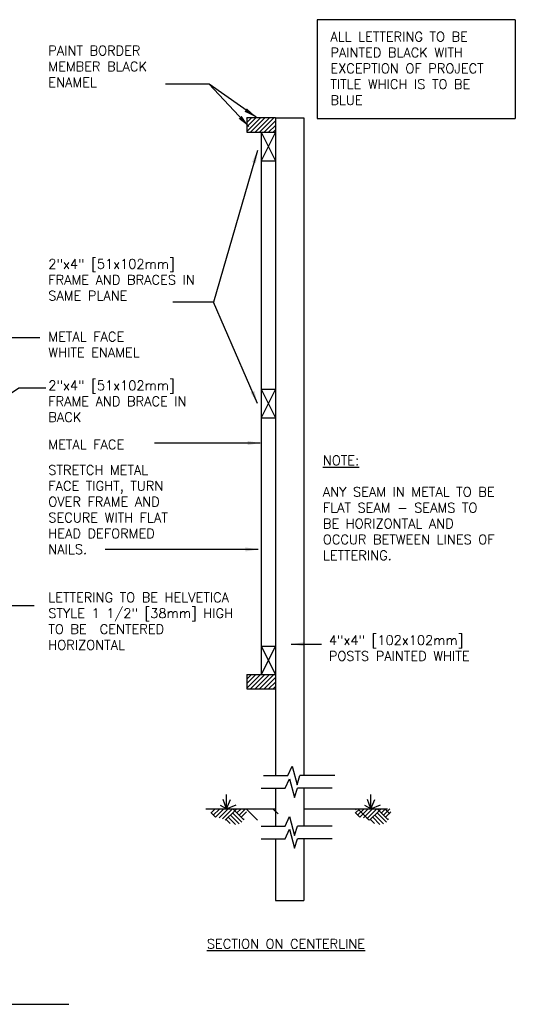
# Model space of a CAD drawing. Header units: inches. Extents: x 0.5 to 15.1, y 0.2 to 10.3.
# Tile 3 of 3: x 10.2 to 15.1, y 0.5 to 10.2. Entities that reach past the tile are written whole.
import ezdxf

# ---------------------------------------------------------------- set-up
doc = ezdxf.new("R2010")
doc.units = ezdxf.units.IN
doc.header["$MEASUREMENT"] = 0
for name, color, linetype in [('A-DETL-HEVY', 5, 'Continuous'), ('A-DETL-MEDM', 4, 'Continuous'), ('A-DETL-PATT', 8, 'Continuous'), ('A-DETL-TEXT', 2, 'Continuous')]:
    doc.layers.add(name, color=color, linetype=linetype)
doc.styles.add('Romans', font='romans.shx')
doc.dimstyles.new('VA-Lead', dxfattribs={"dimtxt": 0.09375, "dimasz": 0.125, "dimexe": 0.125, "dimexo": 0.03125, "dimgap": 0.02, "dimtad": 1, "dimdec": 5, "dimzin": 0, "dimdsep": 46, "dimlunit": 4, "dimtxsty": 'Romans', "dimcen": 0.125, "dimclrd": 256, "dimclre": 256, "dimclrt": 256, "dimadec": 0, "dimazin": 0, "dimtfac": 1, "dimtdec": 5, "dimtofl": 0, "dimtmove": 0, "dimatfit": 3, "dimfxl": 0, "dimfrac": 2, "dimtolj": 1, "dimtzin": 0, "dimlwd": -1, "dimlwe": -1, "dimarcsym": 0})

msp = doc.modelspace()

# ---------------------------------------------------------------- hatches: boundary and pattern name
at = {"layer": 'A-DETL-PATT'}
h = msp.add_hatch(dxfattribs=at)
h.set_pattern_fill('ANSI31', color=256, scale=0.25, style=0)
h.set_pattern_definition([(45, (0.605686, 0.520857), (-0.02209709, 0.02209709), [])])
h.paths.add_polyline_path([(12.731131, 9.227989), (12.731131, 9.087364), (12.449881, 9.087364), (12.449881, 9.227989)])
h = msp.add_hatch(dxfattribs=at)
h.set_pattern_fill('ANSI31', color=256, scale=0.25, style=0)
h.set_pattern_definition([(45, (0.605686, -4.963518), (-0.02209709, 0.02209709), [])])
h.paths.add_polyline_path([(12.731131, 3.743614), (12.731131, 3.602989), (12.449881, 3.602989), (12.449881, 3.743614)])
h = msp.add_hatch(dxfattribs=at)
h.set_pattern_fill('AR-PARQ1', color=256, scale=0.015, angle=45, style=0)
h.set_pattern_definition([(135, (8.00303, 11.31098), (-0.2545584, 2e-17), [0.18, -0.18]), (135, (8.02424, 11.3322), (-0.2545584, 2e-17), [0.18, -0.18]), (135, (8.04546, 11.3534), (-0.2545584, 2e-17), [0.18, -0.18]), (135, (8.06667, 11.37462), (-0.2545584, 2e-17), [0.18, -0.18]), (135, (8.08788, 11.39583), (-0.2545584, 2e-17), [0.18, -0.18]), (135, (8.1091, 11.41705), (-0.2545584, 2e-17), [0.18, -0.18]), (135, (8.13031, 11.43826), (-0.2545584, 2e-17), [0.18, -0.18]), (45, (7.87575, 11.43826), (0.2545584, -2e-17), [0.18, -0.18]), (45, (7.85454, 11.45947), (0.2545584, -2e-17), [0.18, -0.18]), (45, (7.83332, 11.48069), (0.2545584, -2e-17), [0.18, -0.18]), (45, (7.81211, 11.5019), (0.2545584, -2e-17), [0.18, -0.18]), (45, (7.7909, 11.52311), (0.2545584, -2e-17), [0.18, -0.18]), (45, (7.76969, 11.54433), (0.2545584, -2e-17), [0.18, -0.18]), (45, (7.74847, 11.56554), (0.2545584, -2e-17), [0.18, -0.18])])
edge = h.paths.add_edge_path()
edge.add_line((12.468893, 2.422074), (12.098511, 2.418223))
edge.add_spline(control_points=[(12.098511, 2.418223), (12.09501, 2.396552), (12.084617, 2.332232), (12.214633, 2.341277), (12.283407, 2.256841), (12.417389, 2.269224), (12.428562, 2.364532), (12.45388, 2.403744), (12.468893, 2.422074)], knot_values=[0, 0, 0, 0, 0.03804136, 0.1129102, 0.17871137, 0.25879923, 0.30524069, 0.35237499, 0.35237499, 0.35237499, 0.35237499], degree=3, periodic=0)
h = msp.add_hatch(dxfattribs=at)
h.set_pattern_fill('AR-PARQ1', color=256, scale=0.09375, angle=45, style=0)
h.set_pattern_definition([(135, (8.323, 11.311), (-1.59099, 2e-16), [1.125, -1.125]), (135, (8.4555, 11.4436), (-1.59099, 2e-16), [1.125, -1.125]), (135, (8.5881, 11.5761), (-1.59099, 2e-16), [1.125, -1.125]), (135, (8.7207, 11.7087), (-1.59099, 2e-16), [1.125, -1.125]), (135, (8.8533, 11.8413), (-1.59099, 2e-16), [1.125, -1.125]), (135, (8.9859, 11.9739), (-1.59099, 2e-16), [1.125, -1.125]), (135, (9.1184, 12.1065), (-1.59099, 2e-16), [1.125, -1.125]), (45, (7.5275, 12.1065), (1.59099, -2e-16), [1.125, -1.125]), (45, (7.3949, 12.2391), (1.59099, -2e-16), [1.125, -1.125]), (45, (7.2623, 12.3716), (1.59099, -2e-16), [1.125, -1.125]), (45, (7.1297, 12.5042), (1.59099, -2e-16), [1.125, -1.125]), (45, (6.9971, 12.6368), (1.59099, -2e-16), [1.125, -1.125]), (45, (6.8645, 12.7694), (1.59099, -2e-16), [1.125, -1.125]), (45, (6.732, 12.902), (1.59099, -2e-16), [1.125, -1.125])])
edge = h.paths.add_edge_path()
edge.add_line((12.788808, 2.422074), (12.418426, 2.418223))
edge.add_spline(control_points=[(12.418426, 2.418223), (12.414925, 2.396552), (12.404532, 2.332232), (12.534549, 2.341277), (12.603323, 2.256841), (12.737305, 2.269224), (12.748477, 2.364532), (12.773795, 2.403744), (12.788808, 2.422074)], knot_values=[0, 0, 0, 0, 0.03804136, 0.1129102, 0.17871137, 0.25879923, 0.30524069, 0.35237499, 0.35237499, 0.35237499, 0.35237499], degree=3, periodic=0)
h = msp.add_hatch(dxfattribs=at)
h.set_pattern_fill('AR-PARQ1', color=256, scale=0.015, angle=45, style=0)
h.set_pattern_definition([(135, (9.42567, 11.31098), (-0.2545584, 2e-17), [0.18, -0.18]), (135, (9.44688, 11.3322), (-0.2545584, 2e-17), [0.18, -0.18]), (135, (9.4681, 11.3534), (-0.2545584, 2e-17), [0.18, -0.18]), (135, (9.4893, 11.37462), (-0.2545584, 2e-17), [0.18, -0.18]), (135, (9.51052, 11.39583), (-0.2545584, 2e-17), [0.18, -0.18]), (135, (9.53174, 11.41705), (-0.2545584, 2e-17), [0.18, -0.18]), (135, (9.55295, 11.43826), (-0.2545584, 2e-17), [0.18, -0.18]), (45, (9.29839, 11.43826), (0.2545584, -2e-17), [0.18, -0.18]), (45, (9.27718, 11.45947), (0.2545584, -2e-17), [0.18, -0.18]), (45, (9.25596, 11.48069), (0.2545584, -2e-17), [0.18, -0.18]), (45, (9.23475, 11.5019), (0.2545584, -2e-17), [0.18, -0.18]), (45, (9.21354, 11.52311), (0.2545584, -2e-17), [0.18, -0.18]), (45, (9.19232, 11.54433), (0.2545584, -2e-17), [0.18, -0.18]), (45, (9.17111, 11.56554), (0.2545584, -2e-17), [0.18, -0.18])])
edge = h.paths.add_edge_path()
edge.add_line((13.891532, 2.422074), (13.52115, 2.418223))
edge.add_spline(control_points=[(13.52115, 2.418223), (13.517648, 2.396552), (13.507256, 2.332232), (13.637272, 2.341277), (13.706046, 2.256841), (13.840028, 2.269224), (13.851201, 2.364532), (13.876519, 2.403744), (13.891532, 2.422074)], knot_values=[0, 0, 0, 0, 0.03804136, 0.1129102, 0.17871137, 0.25879923, 0.30524069, 0.35237499, 0.35237499, 0.35237499, 0.35237499], degree=3, periodic=0)
h = msp.add_hatch(dxfattribs=at)
h.set_pattern_fill('AR-PARQ1', color=256, scale=0.09375, angle=45, style=0)
h.set_pattern_definition([(135, (9.4257, 11.311), (-1.59099, 2e-16), [1.125, -1.125]), (135, (9.5583, 11.4436), (-1.59099, 2e-16), [1.125, -1.125]), (135, (9.6908, 11.5761), (-1.59099, 2e-16), [1.125, -1.125]), (135, (9.8234, 11.7087), (-1.59099, 2e-16), [1.125, -1.125]), (135, (9.956, 11.8413), (-1.59099, 2e-16), [1.125, -1.125]), (135, (10.0886, 11.9739), (-1.59099, 2e-16), [1.125, -1.125]), (135, (10.2212, 12.1065), (-1.59099, 2e-16), [1.125, -1.125]), (45, (8.6302, 12.1065), (1.59099, -2e-16), [1.125, -1.125]), (45, (8.4976, 12.2391), (1.59099, -2e-16), [1.125, -1.125]), (45, (8.365, 12.3716), (1.59099, -2e-16), [1.125, -1.125]), (45, (8.2324, 12.5042), (1.59099, -2e-16), [1.125, -1.125]), (45, (8.0998, 12.6368), (1.59099, -2e-16), [1.125, -1.125]), (45, (7.9673, 12.7694), (1.59099, -2e-16), [1.125, -1.125]), (45, (7.8347, 12.902), (1.59099, -2e-16), [1.125, -1.125])])
edge = h.paths.add_edge_path()
edge.add_line((13.891532, 2.422074), (13.52115, 2.418223))
edge.add_spline(control_points=[(13.52115, 2.418223), (13.517648, 2.396552), (13.507256, 2.332232), (13.637272, 2.341277), (13.706046, 2.256841), (13.840028, 2.269224), (13.851201, 2.364532), (13.876519, 2.403744), (13.891532, 2.422074)], knot_values=[0, 0, 0, 0, 0.03804136, 0.1129102, 0.17871137, 0.25879923, 0.30524069, 0.35237499, 0.35237499, 0.35237499, 0.35237499], degree=3, periodic=0)

# ---------------------------------------------------------------- linework, layer by layer
at = {"layer": 'A-DETL-HEVY'}
for p, q in [((13.141848, 10.196026), (13.141848, 9.22144)), ((15.094363, 10.196026), (13.141848, 10.196026)), ((15.094363, 10.196026), (15.094363, 9.22144)), ((13.141848, 9.22144), (15.094363, 9.22144))]:
    msp.add_line(p, q, dxfattribs=at)
at = {"layer": 'A-DETL-MEDM'}
for p, q in [((12.449881, 9.227989), (12.449881, 9.087364)), ((12.731131, 9.227989), (12.449881, 9.227989)), ((12.731131, 9.227989), (12.731131, 9.087364)), ((12.731131, 9.227989), (13.012381, 9.227989)), ((12.731131, 9.227989), (12.731131, 2.748259)), ((13.012381, 9.227989), (13.012381, 2.748259)), ((12.449881, 9.087364), (12.731131, 9.087364)), ((12.590506, 9.087364), (12.731131, 8.806114)), ((12.731131, 9.087364), (12.590506, 8.806114)), ((12.590506, 9.087364), (12.590506, 3.743614)), ((12.731131, 8.946739), (12.731131, 3.602989)), ((12.590506, 8.806114), (12.731131, 8.806114)), ((12.590506, 6.556114), (12.731131, 6.556114)), ((12.731131, 6.556114), (12.590506, 6.274864)), ((12.590506, 6.556114), (12.731131, 6.274864)), ((12.590506, 6.274864), (12.731131, 6.274864)), ((12.590506, 4.024864), (12.731131, 3.743614)), ((12.731131, 4.024864), (12.590506, 3.743614)), ((12.590506, 4.024864), (12.731131, 4.024864)), ((12.731131, 2.623745), (12.731131, 2.250202)), ((13.012381, 2.623745), (13.012381, 2.250202)), ((12.046833, 2.422074), (12.731131, 2.422074)), ((13.012381, 2.422074), (13.833855, 2.422074)), ((12.731131, 2.125688), (12.731131, 1.51723)), ((13.012381, 2.125688), (13.012381, 1.51723)), ((12.731131, 1.51723), (13.012381, 1.51723))]:
    msp.add_line(p, q, dxfattribs=at)
at = {"layer": 'A-DETL-PATT'}
for p, q in [((12.248409, 2.422074), (12.248409, 2.560928)), ((13.671048, 2.422074), (13.671048, 2.560928)), ((12.248409, 2.422074), (12.188325, 2.454905)), ((12.248409, 2.422074), (12.215832, 2.512058)), ((12.248409, 2.422074), (12.289255, 2.512058)), ((12.248409, 2.422074), (12.343457, 2.458981)), ((13.671048, 2.422074), (13.610963, 2.454905)), ((13.671048, 2.422074), (13.638471, 2.512058)), ((13.671048, 2.422074), (13.711894, 2.512058)), ((13.671048, 2.422074), (13.766096, 2.458981))]:
    msp.add_line(p, q, dxfattribs=at)
at = {"layer": 'A-DETL-TEXT'}
for p, q in [((12.449881, 3.743614), (12.449881, 3.602989)), ((12.449881, 3.743614), (12.731131, 3.743614)), ((12.731131, 3.743614), (12.731131, 3.602989)), ((12.449881, 3.602989), (12.731131, 3.602989)), ((12.851717, 2.748259), (12.894986, 2.842145)), ((12.894986, 2.842145), (12.943752, 2.656522)), ((12.614156, 2.748259), (12.851717, 2.748259)), ((12.826774, 2.623745), (12.870043, 2.717631)), ((12.870043, 2.717631), (12.91881, 2.532008)), ((12.943752, 2.656522), (12.972678, 2.748259)), ((13.314882, 2.748259), (12.972678, 2.748259)), ((12.589213, 2.623745), (12.826774, 2.623745)), ((12.91881, 2.532008), (12.947735, 2.623745)), ((13.289939, 2.623745), (12.947735, 2.623745)), ((12.826774, 2.250202), (12.870043, 2.344089)), ((12.870043, 2.344089), (12.91881, 2.158466)), ((12.589213, 2.250202), (12.826774, 2.250202)), ((12.91881, 2.158466), (12.947735, 2.250202)), ((13.289939, 2.250202), (12.947735, 2.250202)), ((12.826774, 2.125688), (12.870043, 2.219575)), ((12.870043, 2.219575), (12.91881, 2.033952)), ((12.589213, 2.125688), (12.826774, 2.125688)), ((12.91881, 2.033952), (12.947735, 2.125688)), ((13.289939, 2.125688), (12.947735, 2.125688)), ((5.103822, 0.495079), (10.695673, 0.495079))]:
    msp.add_line(p, q, dxfattribs=at)

# ---------------------------------------------------------------- texts
at = {"layer": 'A-DETL-TEXT', "char_height": 0.09375, "attachment_point": 1, "style": 'Romans'}
for s, insert, width in [('ALL LETTERING TO BE  PAINTED BLACK WITH  EXCEPTION OF PROJECT  TITLE WHICH IS TO BE BLUE', (13.272449, 10.07586), 1.72065345), ('PAINT BORDER MEMBER BLACK ENAMEL', (10.493548, 9.938606), 1.07142857), ('2"x4" [51x102mm] FRAME AND BRACES IN SAME PLANE', (10.493548, 7.836449), 1.56975945), ('METAL FACE WHITE ENAMEL', (10.493548, 7.119822), 1.00892857), ('2"x4" [51x102mm] FRAME AND BRACE IN BACK', (10.493548, 6.63955), 1.85332853), ('METAL FACE', (10.493548, 6.057856), 0.82589286), ('{\\LNOTE:}', (13.198235, 5.901181), 0.3973), ('STRETCH METAL FACE TIGHT, TURN OVER FRAME AND SECURE WITH FLAT HEAD DEFORMED NAILS.', (10.493548, 5.806298), 1.33482143), ('ANY SEAM IN METAL TO BE FLAT SEAM - SEAMS TO BE HORIZONTAL AND OCCUR BETWEEN LINES OF LETTERING.', (13.198235, 5.590837), 1.83300584), ('LETTERING TO BE HELVETICA STYLE 1 1/2" [38mm] HIGH TO BE  CENTERED HORIZONTAL', (10.493548, 4.551297), 1.9831035), ('4"x4" [102x102mm] POSTS PAINTED WHITE', (13.256959, 4.129734), 1.9152), ('{\\LSECTION ON CENTERLINE}', (12.055463, 1.137581), 1.89584152)]:
    msp.add_mtext(s, dxfattribs=dict(at, insert=insert, width=width))

# ---------------------------------------------------------------- leaders
at = {"layer": 'A-DETL-TEXT'}
for points in [[(12.540504, 9.234423), (12.07713, 9.560332), (11.647999, 9.560332)], [(12.469259, 9.142969), (12.07713, 9.560332)], [(12.554595, 8.907774), (12.121195, 7.412792), (11.721365, 7.412792)], [(12.554595, 6.416137), (12.121195, 7.412792)], [(9.713974, 7.065833), (10.410201, 7.065833)], [(9.087316, 5.815161), (10.202181, 6.569242), (10.469029, 6.569242)], [(12.581216, 6.025075), (11.5413, 6.025075)], [(12.560537, 4.976886), (11.054143, 4.976886)], [(7.540482, 4.424327), (10.352896, 4.424327)], [(12.887349, 4.04315), (13.185654, 4.04315)]]:
    msp.add_leader(points, dimstyle='VA-Lead', dxfattribs=at)

doc.saveas('drawing.dxf')
